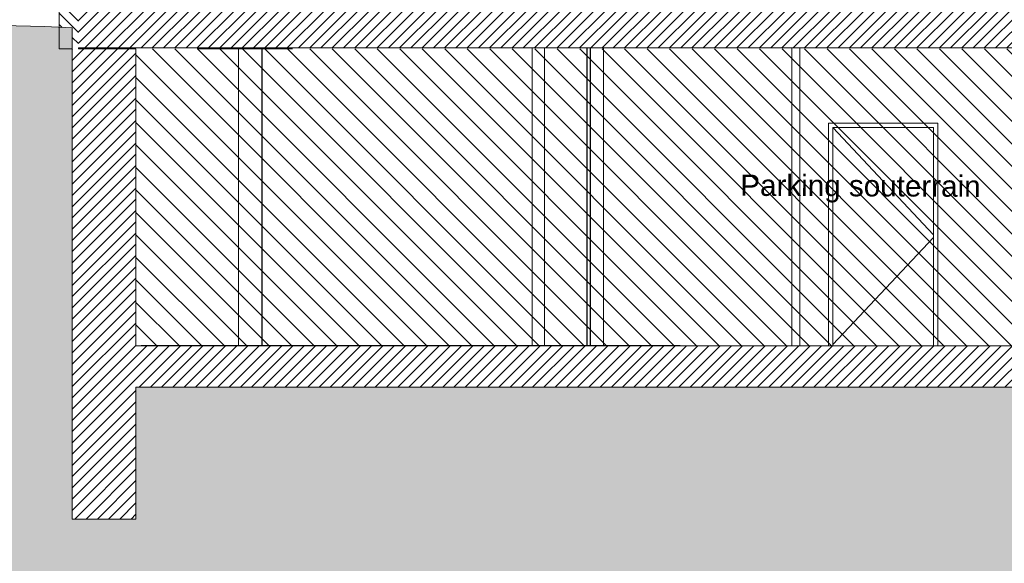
# Model space of a CAD drawing. Header units: millimetres. Extents: x 3311 to 117041, y -19950 to 21829.
# Tile 4 of 68: x 18806 to 28094, y -4850 to 276. Entities that reach past the tile are written whole.
import ezdxf

# ---------------------------------------------------------------- set-up
doc = ezdxf.new("R2010")
doc.units = ezdxf.units.MM
doc.header["$MEASUREMENT"] = 0
for name, color, linetype in [('01-STR_Dalles.ARCHI', 7, 'Continuous'), ('01-STR_Escaliers et ascenseurs.ARCHI', 7, 'Continuous'), ('01-STR_Murs extérieurs.ARCHI', 7, 'Continuous'), ('01-STR_Murs.ARCHI', 7, 'Continuous'), ('01-STR_Poutres_Poteaux.ARCHI', 7, 'Continuous'), ('06-REP _ EQUIP MOBI _ marché.ARCHI', 7, 'Continuous'), ('07-VRD_Terrain EDL_Environnement.ARCHI', 7, 'Continuous'), ('L2', 7, 'Continuous'), ('Portes Archicad', 7, 'Continuous')]:
    doc.layers.add(name, color=color, linetype=linetype)
doc.styles.add('STYLE_GENERE_1', font='arial.ttf')
pattern_1 = [(315, (0, 0), (53.033, 53.033), [])]
pattern_2 = [(45, (0, 0), (-53.03301, 53.03301), [])]

# ---------------------------------------------------------------- blocks, each defined once
blk = doc.blocks.new('*X16')
at = {"layer": '01-STR_Murs extérieurs.ARCHI', "color": 7, "linetype": 'Continuous', "lineweight": 5}
for p, q in [((19393.5, 555.8), (19390, 560)), ((19406.8, 560), (19408.5, 554.2)), ((19359.1, 511.6), (19365.3, 510.1)), ((19365.3, 509.9), (19359.1, 508.4)), ((19365.3, 510.1), (19373.6, 510.5)), ((19373.6, 509.5), (19365.3, 509.9)), ((19373.6, 510.5), (19381.4, 513.2)), ((19381.4, 506.8), (19373.6, 509.5)), ((19381.4, 513.2), (19388.2, 517.9)), ((19388.2, 502.1), (19381.4, 506.8)), ((19388.2, 517.9), (19393.5, 524.2)), ((19393.5, 495.8), (19388.2, 502.1)), ((19396.9, 548.2), (19393.5, 555.8)), ((19393.5, 524.2), (19396.9, 531.8)), ((19396.9, 488.2), (19393.5, 495.8)), ((19393.5, 464.2), (19396.9, 471.8)), ((19398, 540), (19396.9, 548.2)), ((19396.9, 531.8), (19398, 540)), ((19398, 480), (19396.9, 488.2)), ((19396.9, 471.8), (19398, 480)), ((19408.5, 525.8), (19404, 510)), ((19404, 510), (19408.5, 494.2)), ((19408.5, 465.8), (19404, 450)), ((19408.5, 554.2), (19420.6, 543.2)), ((19420.6, 536.8), (19408.5, 525.8)), ((19408.5, 494.2), (19420.6, 483.2)), ((19420.6, 476.8), (19408.5, 465.8)), ((19420.6, 543.2), (19436.7, 540.1)), ((19436.7, 539.9), (19420.6, 536.8)), ((19420.6, 483.2), (19436.7, 480.1)), ((19436.7, 479.9), (19420.6, 476.8)), ((19436.7, 540.1), (19452, 546)), ((19452, 534), (19436.7, 539.9)), ((19436.7, 480.1), (19452, 486)), ((19452, 474), (19436.7, 479.9)), ((19452, 546), (19459.1, 551.3)), ((19452, 534), (19459.1, 528.7)), ((19452, 486), (19459.1, 491.3)), ((19452, 474), (19459.1, 468.7)), ((19359.1, 451.6), (19365.3, 450.1)), ((19365.3, 449.9), (19359.1, 448.4)), ((19359.1, 391.6), (19365.3, 390.1)), ((19365.3, 389.9), (19359.1, 388.4)), ((19365.3, 450.1), (19373.6, 450.5)), ((19373.6, 449.5), (19365.3, 449.9)), ((19365.3, 390.1), (19373.6, 390.5)), ((19373.6, 389.5), (19365.3, 389.9)), ((19373.6, 450.5), (19381.4, 453.2)), ((19381.4, 446.8), (19373.6, 449.5)), ((19373.6, 390.5), (19381.4, 393.2)), ((19381.4, 386.8), (19373.6, 389.5)), ((19381.4, 453.2), (19388.2, 457.9)), ((19388.2, 442.1), (19381.4, 446.8)), ((19381.4, 393.2), (19388.2, 397.9)), ((19388.2, 382.1), (19381.4, 386.8)), ((19388.2, 457.9), (19393.5, 464.2)), ((19393.5, 435.8), (19388.2, 442.1)), ((19388.2, 397.9), (19393.5, 404.2)), ((19393.5, 375.8), (19388.2, 382.1)), ((19396.9, 428.2), (19393.5, 435.8)), ((19393.5, 404.2), (19396.9, 411.8)), ((19396.1, 370), (19393.5, 375.8)), ((19398, 420), (19396.9, 428.2)), ((19396.9, 411.8), (19398, 420)), ((19404, 450), (19408.5, 434.2)), ((19408.5, 405.8), (19404, 390)), ((19404, 390), (19408.5, 374.2)), ((19408.5, 434.2), (19420.6, 423.2)), ((19420.6, 416.8), (19408.5, 405.8)), ((19408.5, 374.2), (19413.1, 370)), ((19420.6, 423.2), (19436.7, 420.1)), ((19436.7, 419.9), (19420.6, 416.8)), ((19436.7, 420.1), (19452, 426)), ((19452, 414), (19436.7, 419.9)), ((19452, 426), (19459.1, 431.3)), ((19452, 414), (19459.1, 408.7)), ((19457.3, 370), (19459.1, 371.3))]:
    blk.add_line(p, q, dxfattribs=at)
blk = doc.blocks.new('*X17')
at = {"layer": '01-STR_Murs extérieurs.ARCHI', "color": 7, "linetype": 'Continuous', "lineweight": 5}
for p, q in [((19396.9, 8.2), (19396.1, 10)), ((19398, 0), (19396.9, 8.2)), ((19413.1, 10), (19420.6, 3.2)), ((19420.6, 3.2), (19436.7, 0.1)), ((19436.7, 0.1), (19452, 6)), ((19452, 6), (19457.3, 10))]:
    blk.add_line(p, q, dxfattribs=at)
blk = doc.blocks.new('*X18')
at = {"layer": '01-STR_Murs extérieurs.ARCHI', "color": 7, "linetype": 'Continuous', "lineweight": 5}
for p, q in [((19359.1, 3391.6), (19365.3, 3390.1)), ((19365.3, 3389.9), (19359.1, 3388.4)), ((19365.3, 3390.1), (19373.6, 3390.5)), ((19373.6, 3389.5), (19365.3, 3389.9)), ((19373.6, 3390.5), (19381.4, 3393.2)), ((19381.4, 3386.8), (19373.6, 3389.5)), ((19381.4, 3393.2), (19388.2, 3397.9)), ((19388.2, 3382.1), (19381.4, 3386.8)), ((19388.2, 3397.9), (19390, 3400)), ((19393.5, 3375.8), (19388.2, 3382.1)), ((19388.2, 3337.9), (19393.5, 3344.2)), ((19396.9, 3368.2), (19393.5, 3375.8)), ((19393.5, 3344.2), (19396.9, 3351.8)), ((19398, 3360), (19396.9, 3368.2)), ((19396.9, 3351.8), (19398, 3360)), ((19406.8, 3400), (19404, 3390)), ((19404, 3390), (19408.5, 3374.2)), ((19408.5, 3345.8), (19404, 3330)), ((19408.5, 3374.2), (19420.6, 3363.2)), ((19420.6, 3356.8), (19408.5, 3345.8)), ((19420.6, 3363.2), (19436.7, 3360.1)), ((19436.7, 3359.9), (19420.6, 3356.8)), ((19436.7, 3360.1), (19452, 3366)), ((19452, 3354), (19436.7, 3359.9)), ((19452, 3366), (19459.1, 3371.3)), ((19452, 3354), (19459.1, 3348.7)), ((19359.1, 3331.6), (19365.3, 3330.1)), ((19365.3, 3329.9), (19359.1, 3328.4)), ((19359.1, 3271.6), (19365.3, 3270.1)), ((19365.3, 3269.9), (19359.1, 3268.4)), ((19365.3, 3330.1), (19373.6, 3330.5)), ((19373.6, 3329.5), (19365.3, 3329.9)), ((19365.3, 3270.1), (19373.6, 3270.5)), ((19373.6, 3269.5), (19365.3, 3269.9)), ((19373.6, 3330.5), (19381.4, 3333.2)), ((19381.4, 3326.8), (19373.6, 3329.5)), ((19373.6, 3270.5), (19381.4, 3273.2)), ((19381.4, 3266.8), (19373.6, 3269.5)), ((19381.4, 3333.2), (19388.2, 3337.9)), ((19388.2, 3322.1), (19381.4, 3326.8)), ((19381.4, 3273.2), (19388.2, 3277.9)), ((19388.2, 3262.1), (19381.4, 3266.8)), ((19393.5, 3315.8), (19388.2, 3322.1)), ((19388.2, 3277.9), (19393.5, 3284.2)), ((19393.5, 3255.8), (19388.2, 3262.1)), ((19396.9, 3308.2), (19393.5, 3315.8)), ((19393.5, 3284.2), (19396.9, 3291.8)), ((19396.9, 3248.2), (19393.5, 3255.8)), ((19398, 3300), (19396.9, 3308.2)), ((19396.9, 3291.8), (19398, 3300)), ((19404, 3330), (19408.5, 3314.2)), ((19408.5, 3285.8), (19404, 3270)), ((19404, 3270), (19408.5, 3254.2)), ((19408.5, 3314.2), (19420.6, 3303.2)), ((19420.6, 3296.8), (19408.5, 3285.8)), ((19408.5, 3254.2), (19420.6, 3243.2)), ((19420.6, 3303.2), (19436.7, 3300.1)), ((19436.7, 3299.9), (19420.6, 3296.8)), ((19436.7, 3300.1), (19452, 3306)), ((19452, 3294), (19436.7, 3299.9)), ((19452, 3306), (19459.1, 3311.3)), ((19452, 3294), (19459.1, 3288.7)), ((19452, 3246), (19459.1, 3251.3)), ((19359.1, 3211.6), (19365.3, 3210.1)), ((19365.3, 3209.9), (19359.1, 3208.4)), ((19365.3, 3210.1), (19373.6, 3210.5)), ((19373.6, 3209.5), (19365.3, 3209.9)), ((19373.6, 3210.5), (19381.4, 3213.2)), ((19381.4, 3206.8), (19373.6, 3209.5)), ((19381.4, 3213.2), (19388.2, 3217.9)), ((19388.2, 3202.1), (19381.4, 3206.8)), ((19388.2, 3217.9), (19393.5, 3224.2)), ((19393.5, 3195.8), (19388.2, 3202.1)), ((19388.2, 3157.9), (19393.5, 3164.2)), ((19393.5, 3224.2), (19396.9, 3231.8)), ((19396.9, 3188.2), (19393.5, 3195.8)), ((19393.5, 3164.2), (19396.9, 3171.8)), ((19398, 3240), (19396.9, 3248.2)), ((19396.9, 3231.8), (19398, 3240)), ((19398, 3180), (19396.9, 3188.2)), ((19396.9, 3171.8), (19398, 3180)), ((19408.5, 3225.8), (19404, 3210)), ((19404, 3210), (19408.5, 3194.2)), ((19408.5, 3165.8), (19404, 3150)), ((19420.6, 3236.8), (19408.5, 3225.8)), ((19408.5, 3194.2), (19420.6, 3183.2)), ((19420.6, 3176.8), (19408.5, 3165.8)), ((19420.6, 3243.2), (19436.7, 3240.1)), ((19436.7, 3239.9), (19420.6, 3236.8)), ((19420.6, 3183.2), (19436.7, 3180.1)), ((19436.7, 3179.9), (19420.6, 3176.8)), ((19436.7, 3240.1), (19452, 3246)), ((19452, 3234), (19436.7, 3239.9)), ((19436.7, 3180.1), (19452, 3186)), ((19452, 3174), (19436.7, 3179.9)), ((19452, 3234), (19459.1, 3228.7)), ((19452, 3186), (19459.1, 3191.3)), ((19452, 3174), (19459.1, 3168.7)), ((19359.1, 3151.6), (19365.3, 3150.1)), ((19365.3, 3149.9), (19359.1, 3148.4)), ((19359.1, 3091.6), (19365.3, 3090.1)), ((19365.3, 3089.9), (19359.1, 3088.4)), ((19365.3, 3150.1), (19373.6, 3150.5)), ((19373.6, 3149.5), (19365.3, 3149.9)), ((19365.3, 3090.1), (19373.6, 3090.5)), ((19373.6, 3089.5), (19365.3, 3089.9)), ((19373.6, 3150.5), (19381.4, 3153.2)), ((19381.4, 3146.8), (19373.6, 3149.5)), ((19373.6, 3090.5), (19381.4, 3093.2)), ((19381.4, 3086.8), (19373.6, 3089.5)), ((19381.4, 3153.2), (19388.2, 3157.9)), ((19388.2, 3142.1), (19381.4, 3146.8)), ((19381.4, 3093.2), (19388.2, 3097.9)), ((19388.2, 3082.1), (19381.4, 3086.8)), ((19393.5, 3135.8), (19388.2, 3142.1)), ((19388.2, 3097.9), (19393.5, 3104.2)), ((19393.5, 3075.8), (19388.2, 3082.1)), ((19396.9, 3128.2), (19393.5, 3135.8)), ((19393.5, 3104.2), (19396.9, 3111.8)), ((19396.9, 3068.2), (19393.5, 3075.8)), ((19398, 3120), (19396.9, 3128.2)), ((19396.9, 3111.8), (19398, 3120)), ((19398, 3060), (19396.9, 3068.2)), ((19404, 3150), (19408.5, 3134.2)), ((19408.5, 3105.8), (19404, 3090)), ((19404, 3090), (19408.5, 3074.2)), ((19408.5, 3134.2), (19420.6, 3123.2)), ((19420.6, 3116.8), (19408.5, 3105.8)), ((19408.5, 3074.2), (19420.6, 3063.2)), ((19420.6, 3123.2), (19436.7, 3120.1)), ((19436.7, 3119.9), (19420.6, 3116.8)), ((19436.7, 3120.1), (19452, 3126)), ((19452, 3114), (19436.7, 3119.9)), ((19436.7, 3060.1), (19452, 3066)), ((19452, 3126), (19459.1, 3131.3)), ((19452, 3114), (19459.1, 3108.7)), ((19452, 3066), (19459.1, 3071.3)), ((19359.1, 3031.6), (19365.3, 3030.1)), ((19365.3, 3029.9), (19359.1, 3028.4)), ((19365.3, 3030.1), (19373.6, 3030.5)), ((19373.6, 3029.5), (19365.3, 3029.9)), ((19373.6, 3030.5), (19381.4, 3033.2)), ((19381.4, 3026.8), (19373.6, 3029.5)), ((19373.6, 2970.5), (19381.4, 2973.2)), ((19381.4, 3033.2), (19388.2, 3037.9)), ((19388.2, 3022.1), (19381.4, 3026.8)), ((19381.4, 2973.2), (19388.2, 2977.9)), ((19388.2, 3037.9), (19393.5, 3044.2)), ((19393.5, 3015.8), (19388.2, 3022.1)), ((19388.2, 2977.9), (19393.5, 2984.2)), ((19393.5, 3044.2), (19396.9, 3051.8)), ((19396.9, 3008.2), (19393.5, 3015.8)), ((19393.5, 2984.2), (19396.9, 2991.8)), ((19396.9, 3051.8), (19398, 3060)), ((19398, 3000), (19396.9, 3008.2)), ((19396.9, 2991.8), (19398, 3000)), ((19408.5, 3045.8), (19404, 3030)), ((19404, 3030), (19408.5, 3014.2)), ((19408.5, 2985.8), (19404, 2970)), ((19420.6, 3056.8), (19408.5, 3045.8)), ((19408.5, 3014.2), (19420.6, 3003.2)), ((19420.6, 2996.8), (19408.5, 2985.8)), ((19420.6, 3063.2), (19436.7, 3060.1)), ((19436.7, 3059.9), (19420.6, 3056.8)), ((19420.6, 3003.2), (19436.7, 3000.1)), ((19436.7, 2999.9), (19420.6, 2996.8)), ((19452, 3054), (19436.7, 3059.9)), ((19436.7, 3000.1), (19452, 3006)), ((19452, 2994), (19436.7, 2999.9)), ((19452, 3054), (19459.1, 3048.7)), ((19452, 3006), (19459.1, 3011.3)), ((19452, 2994), (19459.1, 2988.7)), ((19359.1, 2971.6), (19365.3, 2970.1)), ((19365.3, 2969.9), (19359.1, 2968.4)), ((19365.3, 2970.1), (19373.6, 2970.5)), ((19373.6, 2969.5), (19365.3, 2969.9)), ((19381.4, 2966.8), (19373.6, 2969.5)), ((19388.2, 2962.1), (19381.4, 2966.8)), ((19390, 2960), (19388.2, 2962.1)), ((19404, 2970), (19406.8, 2960))]:
    blk.add_line(p, q, dxfattribs=at)
blk = doc.blocks.new('Élément de coupe_14_1')
at = {"layer": '01-STR_Murs extérieurs.ARCHI', "linetype": 'Continuous', "lineweight": 0, "true_color": 0x000000}
h = blk.add_hatch(dxfattribs=at)
h.set_pattern_fill('Hachure_simple_0001', color=18, style=0, pattern_type=2)
h.set_pattern_definition(pattern_1)
h.paths.add_polyline_path([(19359.1, 3400), (19358.9, 3400), (19358.9, 3610), (19179.1, 3610), (19179.1, 2960), (19359.1, 2960)])
h = blk.add_hatch(dxfattribs=at)
h.set_pattern_fill('Hachure_simple_0001', color=18, style=0, pattern_type=2)
h.set_pattern_definition(pattern_1)
h.paths.add_polyline_path([(19359.1, 560), (19179.1, 560), (19179.1, 204.7), (19302, 198.8), (19302, 0), (19359.1, 0)])
at = {"layer": '01-STR_Murs extérieurs.ARCHI', "color": 7, "linetype": 'Continuous', "lineweight": 5}
for p, q in [((19179.1, 3610), (19179.1, 2960)), ((19359.1, 3400), (19359.1, 2960)), ((19459.1, 3400), (19459.1, 2960)), ((19479.1, 3030), (19479.1, 2960)), ((19179.1, 560), (19179.1, 0)), ((19359.1, 560), (19359.1, 370)), ((19459.1, 560), (19459.1, 370)), ((19479.1, 560), (19479.1, 378.6)), ((19479.1, 378.6), (19479.1, 370)), ((19302, 0), (19179.1, 0)), ((19359.1, 10), (19359.1, 0)), ((19459.1, 10), (19459.1, 0)), ((19479.1, 10), (19479.1, 0))]:
    blk.add_line(p, q, dxfattribs=at)
at = {"layer": '01-STR_Murs extérieurs.ARCHI', "color": 7, "linetype": 'Continuous', "lineweight": 5, "flags": 128}
for points in [[(19369.1, 2960), (19359.1, 2960), (19179.1, 2960)], [(19479.1, 2960), (19459.1, 2960), (19419.1, 2960)], [(19369.1, 560), (19359.1, 560), (19179.1, 560)], [(19479.1, 560), (19459.1, 560), (19419.1, 560)]]:
    blk.add_lwpolyline(points, dxfattribs=at)
at = {"layer": '01-STR_Murs extérieurs.ARCHI', "lineweight": 0}
for name in ['*X18', '*X16', '*X17']:
    blk.add_blockref(name, (0, 0), dxfattribs=at)
blk = doc.blocks.new('Élément de coupe_123_1')
at = {"layer": '07-VRD_Terrain EDL_Environnement.ARCHI', "linetype": 'Continuous', "lineweight": 5}
h = blk.add_hatch(dxfattribs=at)
h.set_pattern_fill('Terre_0001', color=8, style=0, pattern_type=2)
h.set_pattern_definition([(45, (0, 0), (-275.7716, 275.7716), []), (45, (-91.9, 91.9), (-551.543, 551.543), []), (45, (-183.85, 183.85), (-551.543, 551.543), []), (135, (-275.77, 275.77), (91.92388, 91.92388), [390, -390])])
h.paths.add_polyline_path([(17571.8, -19950), (49725, -19950), (49725, 38.7), (40858.8, 13.4), (33564.1, -328), (33564.1, -4432.4), (32964.1, -4432.4), (32964.1, -3190), (19902, -3190), (19902, -4432.4), (19302, -4432.4), (19302, 198.8), (19040.8, 211.4), (17571.8, 247.3)])
at = {"layer": '07-VRD_Terrain EDL_Environnement.ARCHI', "color": 7, "linetype": 'Continuous', "lineweight": 5}
for p, q in [((19302, 198.8), (19302, 0)), ((19302, 0), (19302, -4432.4)), ((19902, -4432.4), (19302, -4432.4))]:
    blk.add_line(p, q, dxfattribs=at)
at = {"layer": '07-VRD_Terrain EDL_Environnement.ARCHI', "color": 7, "linetype": 'Continuous', "lineweight": 5, "flags": 128}
blk.add_lwpolyline([(17571.8, 247.3), (19040.8, 211.4), (19302, 198.8)], dxfattribs=at)
blk = doc.blocks.new('Élément de coupe_159_1')
at = {"layer": '01-STR_Murs extérieurs.ARCHI', "linetype": 'Continuous', "lineweight": 0, "true_color": 0x000000}
h = blk.add_hatch(dxfattribs=at)
h.set_pattern_fill('Hachure_simple_0001', color=18, style=0, pattern_type=2)
h.set_pattern_definition(pattern_2)
h.paths.add_polyline_path([(19302, -4432.4), (19902, -4432.4), (19902, 0), (19302, 0)])
at = {"layer": '01-STR_Murs extérieurs.ARCHI', "color": 7, "linetype": 'Continuous', "lineweight": 5}
for p, q in [((19902, 0), (19479.1, 0)), ((19902, 0), (19902, -2800)), ((19902, -3190), (19902, -4432.4))]:
    blk.add_line(p, q, dxfattribs=at)
at = {"layer": '01-STR_Murs extérieurs.ARCHI', "color": 7, "linetype": 'Continuous', "lineweight": 5, "flags": 128}
blk.add_lwpolyline([(19479.1, 0), (19459.1, 0), (19359.1, 0)], dxfattribs=at)
blk = doc.blocks.new('Élément de coupe_162_1')
at = {"layer": '01-STR_Dalles.ARCHI', "linetype": 'Continuous', "lineweight": 0, "true_color": 0x000000}
h = blk.add_hatch(dxfattribs=at)
h.set_pattern_fill('Hachure_simple_0001', color=18, style=0, pattern_type=2)
h.set_pattern_definition(pattern_2)
h.paths.add_polyline_path([(19902, -2800), (19902, -3190), (32964.1, -3190), (32964.1, -2800)])
at = {"layer": '01-STR_Dalles.ARCHI', "color": 7, "linetype": 'Continuous', "lineweight": 5}
for p, q in [((19951.9, -2800), (19902, -2800)), ((20031.9, -2800), (19951.9, -2800)), ((24951.9, -2800), (20031.9, -2800)), ((25031.9, -2800), (24951.9, -2800)), ((30414.3, -2800), (25031.9, -2800)), ((32964.1, -3190), (19902, -3190))]:
    blk.add_line(p, q, dxfattribs=at)
blk = doc.blocks.new('Élément de coupe_181_1')
at = {"layer": '01-STR_Escaliers et ascenseurs.ARCHI', "color": 7, "linetype": 'Continuous', "lineweight": 5}
blk.add_line((26089.5, -2800), (26089.5, 10), dxfattribs=at)
blk = doc.blocks.new('Élément de coupe_182_1')
at = {"layer": '01-STR_Murs.ARCHI', "color": 7, "linetype": 'Continuous', "lineweight": 5}
blk.add_line((26165.1, -2800), (26165.1, 10), dxfattribs=at)
blk = doc.blocks.new('Élément de coupe_184_1')
at = {"layer": 'L2', "linetype": 'Continuous', "lineweight": 0, "true_color": 0x000000}
for points in [[(19951.9, -2800), (20031.9, -2800), (20031.9, -2797.7), (19951.9, -2797.7)], [(25031.9, -2800), (25031.9, -2797.7), (24951.9, -2797.7), (24951.9, -2800)]]:
    blk.add_hatch(color=18, dxfattribs=at).paths.add_polyline_path(points)
at = {"layer": 'L2', "color": 7, "linetype": 'Continuous', "lineweight": 5}
for p, q in [((19951.9, -2797.7), (19951.9, -2800)), ((20031.9, -2797.7), (19951.9, -2797.7)), ((20031.9, -2797.7), (20032.5, -2797.7)), ((20031.9, -2797.7), (20031.9, -2800)), ((20032.5, -2797.7), (24951.9, -2797.7)), ((20032.5, -2800), (20032.5, -2797.7)), ((24951.9, -2797.7), (24951.9, -2800)), ((25031.9, -2797.7), (24951.9, -2797.7)), ((25031.9, -2797.7), (25032.6, -2797.7)), ((25031.9, -2797.7), (25031.9, -2800)), ((25032.6, -2800), (25032.6, -2797.7)), ((25032.6, -2797.7), (25032.7, -2797.7)), ((25032.7, -2797.7), (25033.7, -2797.7)), ((25032.7, -2800), (25032.7, -2797.7)), ((25033.7, -2800), (25033.7, -2797.7)), ((25033.7, -2797.7), (25034.7, -2797.7)), ((25033.7, -2800), (25033.7, -2797.7)), ((25034.7, -2800), (25034.7, -2797.7)), ((25034.7, -2797.7), (25034.8, -2797.7)), ((25034.8, -2797.7), (25035.9, -2797.7)), ((25034.8, -2800), (25034.8, -2797.7)), ((25035.8, -2800), (25035.8, -2797.7)), ((25035.9, -2800), (25035.9, -2797.7)), ((25035.9, -2797.7), (25036.8, -2797.7)), ((25036.8, -2800), (25036.8, -2797.7)), ((25036.9, -2800), (25036.9, -2797.7))]:
    blk.add_line(p, q, dxfattribs=at)
blk = doc.blocks.new('Élément de coupe_193_1')
at = {"layer": '01-STR_Dalles.ARCHI', "linetype": 'Continuous', "lineweight": 0, "true_color": 0x000000}
h = blk.add_hatch(dxfattribs=at)
h.set_pattern_fill('Hachure_simple_0001', color=18, style=0, pattern_type=2)
h.set_pattern_definition(pattern_2)
h.paths.add_polyline_path([(19359.1, 10), (33185.4, 10), (33185.4, 370), (19359.1, 370)])
at = {"layer": '01-STR_Dalles.ARCHI', "color": 7, "linetype": 'Continuous', "lineweight": 5}
blk.add_line((32964.1, 10), (19479.1, 10), dxfattribs=at)
at = {"layer": '01-STR_Dalles.ARCHI', "color": 7, "linetype": 'Continuous', "lineweight": 5, "flags": 128}
blk.add_lwpolyline([(19479.1, 10), (19459.1, 10), (19359.1, 10)], dxfattribs=at)
blk = doc.blocks.new('Élément de coupe_236_1')
at = {"layer": '06-REP _ EQUIP MOBI _ marché.ARCHI', "color": 8, "linetype": 'Continuous', "lineweight": 5}
for p, q in [((20480.1, 0), (20479.6, 0)), ((20479.6, 0), (21379.6, 0)), ((21379.6, 0), (21380.1, 0))]:
    blk.add_line(p, q, dxfattribs=at)
blk = doc.blocks.new('Élément de coupe_266_1')
at = {"layer": '01-STR_Poutres_Poteaux.ARCHI', "color": 7, "linetype": 'Continuous', "lineweight": 5}
for p, q in [((23755.4, -2797.7), (23755.4, 10)), ((24155.4, -2797.7), (24155.4, 10)), ((24157.9, -2797.7), (24157.9, 10))]:
    blk.add_line(p, q, dxfattribs=at)
blk = doc.blocks.new('Élément de coupe_267_1')
at = {"layer": '01-STR_Poutres_Poteaux.ARCHI', "color": 7, "linetype": 'Continuous', "lineweight": 5}
for p, q in [((24187.5, -2797.7), (24187.5, 10)), ((24190, -2797.7), (24190, 10))]:
    blk.add_line(p, q, dxfattribs=at)
blk = doc.blocks.new('Élément de coupe_268_1')
at = {"layer": '01-STR_Murs.ARCHI', "color": 7, "linetype": 'Continuous', "lineweight": 5}
blk.add_line((20870.4, 10), (20870.4, -2797.7), dxfattribs=at)
blk = doc.blocks.new('Élément de coupe_269_1')
at = {"layer": '01-STR_Murs.ARCHI', "color": 7, "linetype": 'Continuous', "lineweight": 5}
for p, q in [((20380.2, 390), (20380.2, 378.6)), ((20868.4, -2797.7), (20868.4, 10)), ((20869.4, 10), (20869.4, -2797.7))]:
    blk.add_line(p, q, dxfattribs=at)
blk = doc.blocks.new('Élément de coupe_270_1')
at = {"layer": '01-STR_Murs.ARCHI', "color": 7, "linetype": 'Continuous', "lineweight": 5}
blk.add_line((24314.3, 10), (24314.3, -2797.7), dxfattribs=at)
blk = doc.blocks.new('Élément de coupe_271_1')
at = {"layer": '01-STR_Murs.ARCHI', "color": 7, "linetype": 'Continuous', "lineweight": 5}
for p, q in [((23640.7, -2797.7), (23640.7, 10)), ((24311.7, -2797.7), (24311.7, 10)), ((24313, 10), (24313, -2797.7))]:
    blk.add_line(p, q, dxfattribs=at)
blk = doc.blocks.new('Élément de coupe_275_1')
at = {"layer": 'Portes Archicad', "color": 7, "linetype": 'Continuous', "lineweight": 5}
for p, q in [((26435.3, -700), (27465.3, -700)), ((26435.3, -740), (26435.3, -700)), ((26435.3, -2800), (26435.3, -740)), ((26475.3, -740), (26475.3, -2800)), ((27425.3, -740), (26475.3, -740)), ((26475.3, -740.8), (27425.3, -1751.2)), ((27425.3, -2800), (27425.3, -740)), ((27465.3, -700), (27465.3, -740)), ((27465.3, -740), (27465.3, -2800)), ((26475.3, -2787.2), (27425.3, -1776.8))]:
    blk.add_line(p, q, dxfattribs=at)
blk = doc.blocks.new('Élément de coupe_276_1')
at = {"layer": '01-STR_Poutres_Poteaux.ARCHI', "color": 7, "linetype": 'Continuous', "lineweight": 5}
for p, q in [((21089.5, -2797.7), (21089.5, 10)), ((21092.1, -2797.7), (21092.1, 10))]:
    blk.add_line(p, q, dxfattribs=at)

msp = doc.modelspace()

# ---------------------------------------------------------------- hatches: boundary and pattern name
at = {"layer": 'L2', "linetype": 'Continuous', "lineweight": 5}
h = msp.add_hatch(dxfattribs=at)
h.set_pattern_fill('Diagonales_0001', color=252, style=0, pattern_type=2)
h.set_pattern_definition([(135, (29429.95, -1523.69), (106.066, 106.066), [])])
h.paths.add_polyline_path([(19902.012, -2800), (19902.012, 0), (32964.124, 0), (32964.124, -2800)])

# ---------------------------------------------------------------- block references
at = {"layer": '01-STR_Dalles.ARCHI', "lineweight": 0}
for name in ['Élément de coupe_193_1', 'Élément de coupe_162_1']:
    msp.add_blockref(name, (0, 0), dxfattribs=at)
at = {"layer": '01-STR_Escaliers et ascenseurs.ARCHI', "lineweight": 0}
msp.add_blockref('Élément de coupe_181_1', (0, 0), dxfattribs=at)
at = {"layer": '01-STR_Murs extérieurs.ARCHI', "lineweight": 0}
for name in ['Élément de coupe_14_1', 'Élément de coupe_159_1']:
    msp.add_blockref(name, (0, 0), dxfattribs=at)
at = {"layer": '01-STR_Murs.ARCHI', "lineweight": 0}
for name in ['Élément de coupe_269_1', 'Élément de coupe_268_1', 'Élément de coupe_271_1', 'Élément de coupe_270_1', 'Élément de coupe_182_1']:
    msp.add_blockref(name, (0, 0), dxfattribs=at)
at = {"layer": '01-STR_Poutres_Poteaux.ARCHI', "lineweight": 0}
for name in ['Élément de coupe_276_1', 'Élément de coupe_266_1', 'Élément de coupe_267_1']:
    msp.add_blockref(name, (0, 0), dxfattribs=at)
at = {"layer": '06-REP _ EQUIP MOBI _ marché.ARCHI', "lineweight": 0}
msp.add_blockref('Élément de coupe_236_1', (0, 0), dxfattribs=at)
at = {"layer": '07-VRD_Terrain EDL_Environnement.ARCHI', "lineweight": 0}
msp.add_blockref('Élément de coupe_123_1', (0, 0), dxfattribs=at)
at = {"layer": 'L2', "lineweight": 0}
msp.add_blockref('Élément de coupe_184_1', (0, 0), dxfattribs=at)
at = {"layer": 'Portes Archicad', "lineweight": 0}
msp.add_blockref('Élément de coupe_275_1', (0, 0), dxfattribs=at)

# ---------------------------------------------------------------- texts
at = {"color": 7, "linetype": 'Continuous', "lineweight": 5, "insert": (25603.335, -1314.449), "char_height": 200, "attachment_point": 4, "rotation": 359.7451134, "style": 'STYLE_GENERE_1'}
msp.add_mtext('\\A1;{\\pql;\\fArial|b0|i0|c0|p0;\\W1.000000;Parking souterrain}', dxfattribs=at)

doc.saveas('drawing.dxf')
